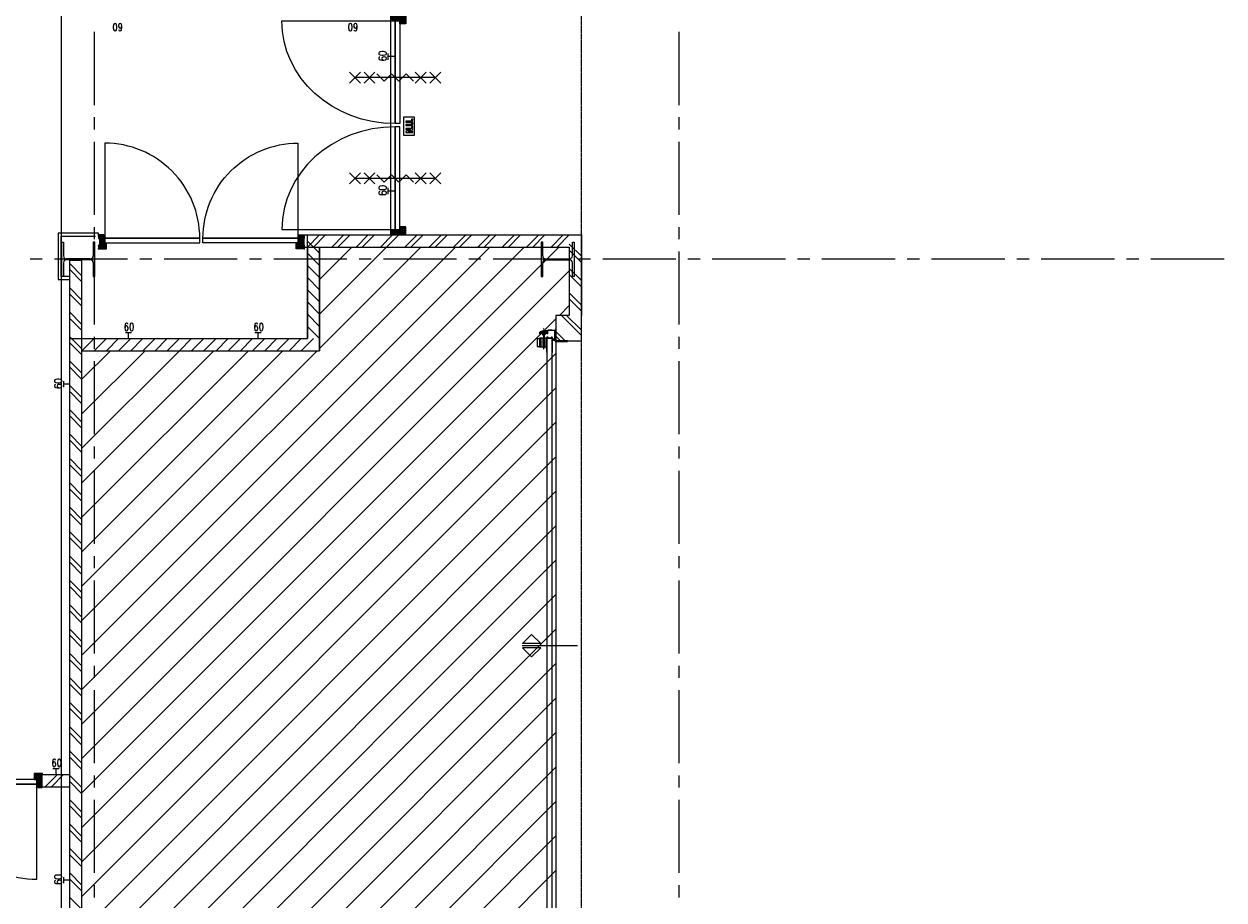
# Model space of a CAD drawing. Extents: x -66955 to 52345, y -20450 to 69550.
# Tile 26 of 94: x -53906 to -44056, y 43328 to 50515. Entities that reach past the tile are written whole.
import ezdxf
from ezdxf.enums import TextEntityAlignment as Align

# ---------------------------------------------------------------- set-up
doc = ezdxf.new("R2010")
doc.units = 0
doc.header["$MEASUREMENT"] = 0
for name, pattern in [('DASHDOT', [1, 0.5, -0.25, 0, -0.25]), ('DASHED', [0.75, 0.5, -0.25]), ('HIDDEN', [0.375, 0.25, -0.125])]:
    doc.linetypes.add(name, pattern=pattern)
for name, color, linetype in [('BEGGR$--21-', 7, 'CONTINUOUS'), ('BEGGR$--22-', 7, 'CONTINUOUS'), ('BEGGR$--28-', 7, 'CONTINUOUS'), ('BEGGR$--32-', 7, 'CONTINUOUS'), ('BEGGR$--43-', 7, 'CONTINUOUS'), ('BEGGR$--71-', 7, 'CONTINUOUS'), ('BEGGR$--E5-', 7, 'CONTINUOUS'), ('BEGGR$--E6-', 7, 'CONTINUOUS'), ('STRAMIEN--E7-', 7, 'CONTINUOUS')]:
    doc.layers.add(name, color=color, linetype=linetype)
doc.styles.add('ROMANS', font='ROMANS', dxfattribs={"height": 0.2})
doc.styles.add('txt', font='TXT', dxfattribs={"height": 0.2})

# ---------------------------------------------------------------- blocks, each defined once
blk = doc.blocks.new('*O577')
at = {"layer": 'BEGGR$--E6-', "color": 7, "linetype": 'CONTINUOUS'}
for points in [[(45, -75), (45, 75), (-45, 75), (-45, -75)], [(-26.74, 6.14), (3.59, 6.14), (11.98, 6.34), (18.02, 6.99), (21.26, 7.9), (24.32, 9.43), (27.05, 11.6), (29.21, 14.47), (30.63, 18.4), (31.08, 23.84), (30.66, 28.48), (29.37, 32.12), (27.36, 34.98), (24.74, 37.2), (21.5, 38.8), (17.6, 39.82), (11.87, 40.32), (3.14, 40.51), (-26.74, 40.51), (-26.74, 32.32), (4.72, 32.32), (14.38, 31.92), (17.07, 31.12), (19.28, 29.52), (20.78, 27.04), (21.28, 23.6), (20.74, 20.12), (19.15, 17.48), (16.7, 15.67), (13.55, 14.68), (4.05, 14.32), (-26.75, 14.32)], [(30, 48.69), (30, 56.88), (19.1, 56.88), (19.1, 48.7)], [(30, -52.78), (30, -44.6), (-7.29, -44.6), (30, -27.24), (30, -18.4), (-26.75, -18.4), (-26.74, -26.6), (11.12, -26.6), (-26.75, -44.21), (-26.75, -52.78)], [(30, -10.22), (30, -2.04), (19.1, -2.04), (19.1, -10.22)]]:
    blk.add_lwpolyline(points, close=True, dxfattribs=at)
blk = doc.blocks.new('*O601')
at = {"layer": 'BEGGR$--32-', "color": 7, "linetype": 'CONTINUOUS'}
blk.add_lwpolyline([(390, -371, 0.414214), (-390, 409), (-390, -371), (390, -371)], format="xyb", dxfattribs=at)
blk.add_lwpolyline([(-390, -409), (390, -409), (390, -371), (-390, -371)], close=True, dxfattribs=at)
blk = doc.blocks.new('*O602')
at = {"layer": 'BEGGR$--32-', "color": 7, "linetype": 'CONTINUOUS'}
blk.add_lwpolyline([(-390, -371, -0.414214), (390, 409), (390, -371), (-390, -371)], format="xyb", dxfattribs=at)
blk.add_lwpolyline([(390, -409), (-390, -409), (-390, -371), (390, -371)], close=True, dxfattribs=at)
blk = doc.blocks.new('BI$BS')
at = {"layer": 'BEGGR$--21-', "color": 7, "linetype": 'CONTINUOUS'}
blk.add_line((0.01, 114), (0.01, 0), dxfattribs=at)
at = {"layer": 'BEGGR$--32-', "color": 7, "linetype": 'CONTINUOUS'}
for p, q in [((-1674, 84.85), (-1644.85, 114)), ((-1674, 98.99), (-1658.99, 114)), ((-1674, 113.14), (-1673.14, 114)), ((-1674, 113.14), (-1632, 71.14)), ((-1674, 98.99), (-1632, 56.99)), ((-1665, 79.71), (-1638, 106.71)), ((-1660.72, 114), (-1632, 85.28)), ((-1646.58, 114), (-1638, 105.42)), ((-13.28, 114), (-42, 85.28)), ((0, 113.14), (-42, 71.14)), ((0, 98.99), (-42, 56.99)), ((-27.42, 114), (-36, 105.42)), ((-9, 79.71), (-36, 106.71)), ((0, 84.85), (-29.15, 114)), ((0, 98.99), (-15.01, 114)), ((0, 113.14), (-0.86, 114)), ((-1674, 84.85), (-1673.15, 84)), ((-1674, 14.14), (-1632, 56.14)), ((-1674, 0), (-1627, 47)), ((-1674, 28.28), (-1672.28, 30)), ((-1674, 28.28), (-1645.72, 0)), ((-1674, 14.14), (-1659.86, 0)), ((-1665, 65.57), (-1632.57, 98)), ((-1665, 51.43), (-1632, 84.43)), ((-1665, 75.85), (-1607, 17.85)), ((-1665, 37.28), (-1632, 70.28)), ((-1665, 61.71), (-1607, 3.71)), ((-1665, 47.57), (-1617.43, 0)), ((-1665, 33.43), (-1631.57, 0)), ((-1659.86, 0), (-1612.86, 47)), ((-1645.72, 0), (-1607, 38.72)), ((-1631.57, 0), (-1607, 24.57)), ((-1622.01, 47), (-1607, 31.99)), ((-1617.43, 0), (-1607, 10.43)), ((-1607.86, 47), (-1607, 46.14)), ((-9, 75.85), (-67, 17.85)), ((-9, 61.71), (-67, 3.71)), ((-51.99, 47), (-67, 31.99)), ((-66.14, 47), (-67, 46.14)), ((-28.28, 0), (-67, 38.72)), ((-42.43, 0), (-67, 24.57)), ((-56.57, 0), (-67, 10.43)), ((-14.14, 0), (-61.14, 47)), ((-9, 47.57), (-56.57, 0)), ((0, 0), (-47, 47)), ((-9, 33.43), (-42.43, 0)), ((-9, 51.43), (-42, 84.43)), ((-9, 37.28), (-42, 70.28)), ((0, 14.14), (-42, 56.14)), ((-9, 65.57), (-41.43, 98)), ((0, 28.28), (-28.28, 0)), ((0, 14.14), (-14.14, 0)), ((0, 28.28), (-1.72, 30)), ((0, 84.85), (-0.85, 84))]:
    blk.add_line(p, q, dxfattribs=at)
for points in [[(-1674, 0), (-1607, 0), (-1607, 47), (-1632, 47), (-1632, 98), (-1638, 98), (-1638, 114), (-1674, 114), (-1674, 84), (-1665, 84), (-1665, 30), (-1674, 30)], [(-1674, 0), (-1607, 0), (-1607, 47), (-1632, 47), (-1632, 98), (-1638, 98), (-1638, 114), (-1674, 114), (-1674, 84), (-1665, 84), (-1665, 30), (-1674, 30)], [(0, 0), (-67, 0), (-67, 47), (-42, 47), (-42, 98), (-36, 98), (-36, 114), (0, 114), (0, 84), (-9, 84), (-9, 30), (0, 30)], [(0, 0), (-67, 0), (-67, 47), (-42, 47), (-42, 98), (-36, 98), (-36, 114), (0, 114), (0, 84), (-9, 84), (-9, 30), (0, 30)]]:
    blk.add_lwpolyline(points, close=True, dxfattribs=at)
for p in [(-1674, 0), (0, 0)]:
    blk.add_point(p, dxfattribs=at)
for name, p in [('*O601', (-1240, 458)), ('*O602', (-434, 458))]:
    blk.add_blockref(name, p, dxfattribs=at)
at = {"layer": 'BEGGR$--32-', "color": 7, "linetype": 'CONTINUOUS', "extrusion": (0, 0, -1), "style": 'txt'}
for p in [(1641, 76), (23, 76)]:
    blk.add_text('67x114', height=10, rotation=270, dxfattribs=at).set_placement(p)
blk = doc.blocks.new('BI$CS')
at = {"layer": 'BEGGR$--21-', "color": 7, "linetype": 'CONTINUOUS'}
blk.add_blockref('BI$BS', (0, 0), dxfattribs=at)
blk = doc.blocks.new('B28HE')
at = {"layer": 'BEGGR$--28-', "color": 5, "linetype": 'CONTINUOUS'}
for p, q in [((-4, -98), (-4, 98)), ((4, -98), (4, 98))]:
    blk.add_line(p, q, dxfattribs=at)
for points in [[(-28, 122), (-140, 122), (-140, 135), (140, 135), (140, 122), (28, 122)], [(-28, -122), (-140, -122), (-140, -135), (140, -135), (140, -122), (28, -122)]]:
    blk.add_lwpolyline(points, dxfattribs=at)
for centre, start, end in [((-28, 98), 0, 90), ((28, 98), 90, 180), ((-28, -98), 270, 360), ((28, -98), 180, 270)]:
    blk.add_arc(centre, 24, start, end, dxfattribs=at)
blk = doc.blocks.new('*O608')
at = {"layer": 'BEGGR$--32-', "color": 7, "linetype": 'CONTINUOUS'}
blk.add_lwpolyline([(-409, -390), (-409, 390), (-371, 390), (-371, -390)], close=True, dxfattribs=at)
blk.add_lwpolyline([(-371, 390, -0.414214), (409, -390), (-371, -390), (-371, 390)], format="xyb", dxfattribs=at)
blk = doc.blocks.new('*O609')
at = {"layer": 'BEGGR$--32-', "color": 7, "linetype": 'CONTINUOUS'}
blk.add_lwpolyline([(-409, 390), (-409, -390), (-371, -390), (-371, 390)], close=True, dxfattribs=at)
blk.add_lwpolyline([(-371, -390, 0.414214), (409, 390), (-371, 390), (-371, -390)], format="xyb", dxfattribs=at)
blk = doc.blocks.new('*O607')
at = {"layer": 'BEGGR$--32-', "color": 7, "linetype": 'CONTINUOUS'}
for p, q in [((-419.36, 845), (-433.5, 830.86)), ((-405.22, 845), (-433.5, 816.72)), ((-433.5, 845), (-383.5, 795)), ((-400.07, 836), (-433.5, 802.57)), ((-385.93, 836), (-433.5, 788.43)), ((-433.5, 830.86), (-386.5, 783.86)), ((-433.5, 816.72), (-394.78, 778)), ((-433.5, 802.57), (-408.93, 778)), ((-433.5, 788.43), (-423.07, 778)), ((-371.79, 836), (-429.79, 778)), ((-419.36, 845), (-369.36, 795)), ((-357.65, 836), (-415.65, 778)), ((-405.22, 845), (-403.5, 843.28)), ((-386.5, 793.01), (-401.51, 778)), ((-396.22, 836), (-355.22, 795)), ((-334.51, 845), (-384.51, 795)), ((-382.07, 836), (-341.07, 795)), ((-320.36, 845), (-370.36, 795)), ((-367.93, 836), (-332.93, 801)), ((-319.5, 831.72), (-356.22, 795)), ((-353.79, 836), (-319.5, 801.71)), ((-348.65, 845), (-349.5, 844.15)), ((-348.65, 845), (-319.5, 815.85)), ((-319.5, 817.58), (-342.08, 795)), ((-334.51, 845), (-319.5, 829.99)), ((-319.5, 803.44), (-321.94, 801)), ((-320.36, 845), (-319.5, 844.14)), ((-386.5, 778.86), (-387.36, 778)), ((-433.5, -788.43), (-423.07, -778)), ((-433.5, -802.57), (-408.93, -778)), ((-433.5, -816.72), (-394.78, -778)), ((-433.5, -830.86), (-386.5, -783.86)), ((-371.79, -836), (-429.79, -778)), ((-357.65, -836), (-415.65, -778)), ((-386.5, -793.01), (-401.51, -778)), ((-386.5, -778.86), (-387.36, -778)), ((-385.93, -836), (-433.5, -788.43)), ((-433.5, -845), (-383.5, -795)), ((-400.07, -836), (-433.5, -802.57)), ((-405.22, -845), (-433.5, -816.72)), ((-419.36, -845), (-433.5, -830.86)), ((-419.36, -845), (-369.36, -795)), ((-405.22, -845), (-403.5, -843.28)), ((-396.22, -836), (-355.22, -795)), ((-334.51, -845), (-384.51, -795)), ((-382.07, -836), (-341.07, -795)), ((-320.36, -845), (-370.36, -795)), ((-367.93, -836), (-332.93, -801)), ((-319.5, -831.72), (-356.22, -795)), ((-353.79, -836), (-319.5, -801.71)), ((-348.65, -845), (-349.5, -844.15)), ((-348.65, -845), (-319.5, -815.85)), ((-319.5, -817.58), (-342.08, -795)), ((-334.51, -845), (-319.5, -829.99)), ((-319.5, -803.44), (-321.94, -801)), ((-320.36, -845), (-319.5, -844.14))]:
    blk.add_line(p, q, dxfattribs=at)
for points in [[(-433.5, 845), (-433.5, 778), (-386.5, 778), (-386.5, 795), (-335.5, 795), (-335.5, 801), (-319.5, 801), (-319.5, 845), (-349.5, 845), (-349.5, 836), (-403.5, 836), (-403.5, 845)], [(-433.5, 845), (-433.5, 778), (-386.5, 778), (-386.5, 795), (-335.5, 795), (-335.5, 801), (-319.5, 801), (-319.5, 845), (-349.5, 845), (-349.5, 836), (-403.5, 836), (-403.5, 845)], [(-433.5, -845), (-433.5, -778), (-386.5, -778), (-386.5, -795), (-335.5, -795), (-335.5, -801), (-319.5, -801), (-319.5, -845), (-349.5, -845), (-349.5, -836), (-403.5, -836), (-403.5, -845)], [(-433.5, -845), (-433.5, -778), (-386.5, -778), (-386.5, -795), (-335.5, -795), (-335.5, -801), (-319.5, -801), (-319.5, -845), (-349.5, -845), (-349.5, -836), (-403.5, -836), (-403.5, -845)]]:
    blk.add_lwpolyline(points, close=True, dxfattribs=at)
for p in [(-433.5, 845), (-433.5, -845)]:
    blk.add_point(p, dxfattribs=at)
for name, p in [('*O609', (24.5, 403)), ('*O608', (24.5, -403))]:
    blk.add_blockref(name, p, dxfattribs=at)
at = {"layer": 'BEGGR$--32-', "color": 7, "linetype": 'CONTINUOUS', "extrusion": (0, 0, -1), "style": 'txt'}
for p in [(357.5, 812), (357.5, -822)]:
    blk.add_text('67x114', height=10, dxfattribs=at).set_placement(p)
blk = doc.blocks.new('BI$DS')
at = {"layer": 'BEGGR$--32-', "color": 7, "linetype": 'CONTINUOUS'}
blk.add_blockref('*O607', (433.5, -845), dxfattribs=at)
blk = doc.blocks.new('*O656')
at = {"layer": 'BEGGR$--E6-', "color": 7, "linetype": 'CONTINUOUS'}
for p, q in [((-45, 375), (45, 285)), ((-45, 285), (45, 375)), ((0, 330), (0, -330.02)), ((-45, 255), (45, 165)), ((-45, 165), (45, 255)), ((-45, -165), (45, -255.02)), ((-45, -255), (45, -165)), ((-45, -285.02), (45, -375.02)), ((-45, -375.02), (45, -285.02))]:
    blk.add_line(p, q, dxfattribs=at)
blk.add_lwpolyline([(30, 150), (-30, 90), (30.02, 30), (-30, -30), (30, -90), (-30, -150)], dxfattribs=at)
blk = doc.blocks.new('*O657')
at = {"layer": 'BEGGR$--E6-', "color": 7, "linetype": 'CONTINUOUS'}
for p, q in [((-45, 375), (45, 285)), ((-45, 285), (45, 375)), ((0, 330), (0, -330.02)), ((-45, 255), (45, 165)), ((-45, 165), (45, 255)), ((-45, -165), (45, -255.02)), ((-45, -255), (45, -165)), ((-45, -285.02), (45, -375.02)), ((-45, -375.02), (45, -285.02))]:
    blk.add_line(p, q, dxfattribs=at)
blk.add_lwpolyline([(30, 150), (-30, 90), (30.02, 30), (-30, -30), (30, -90), (-30, -150)], dxfattribs=at)
blk = doc.blocks.new('*O655')
at = {"layer": 'BEGGR$--32-', "color": 7, "linetype": 'CONTINUOUS'}
for p, q in [((-900, 350.36), (-885.86, 364.5)), ((-900, 336.22), (-871.72, 364.5)), ((-900, 364.5), (-853, 317.5)), ((-900, 350.36), (-858, 308.36)), ((-900, 336.22), (-898.28, 334.5)), ((-900, 265.51), (-858, 307.51)), ((-891, 331.07), (-857.57, 364.5)), ((-891, 316.93), (-843.43, 364.5)), ((-891, 302.79), (-833, 360.79)), ((-891, 288.65), (-833, 346.65)), ((-891, 327.22), (-858, 294.22)), ((-891, 313.07), (-858, 280.07)), ((-891, 298.93), (-858.57, 266.5)), ((-885.86, 364.5), (-838.86, 317.5)), ((-871.72, 364.5), (-833, 325.78)), ((-857.57, 364.5), (-833, 339.93)), ((-848.01, 317.5), (-833, 332.51)), ((-843.43, 364.5), (-833, 354.07)), ((-833.86, 317.5), (-833, 318.36)), ((843.43, 364.5), (833, 354.07)), ((857.57, 364.5), (833, 339.93)), ((871.72, 364.5), (833, 325.78)), ((891, 302.79), (833, 360.79)), ((891, 288.65), (833, 346.65)), ((848.01, 317.5), (833, 332.51)), ((833.86, 317.5), (833, 318.36)), ((885.86, 364.5), (838.86, 317.5)), ((891, 316.93), (843.43, 364.5)), ((900, 364.5), (853, 317.5)), ((891, 331.07), (857.57, 364.5)), ((900, 350.36), (858, 308.36)), ((891, 327.22), (858, 294.22)), ((891, 313.07), (858, 280.07)), ((900, 265.51), (858, 307.51)), ((891, 298.93), (858.57, 266.5)), ((900, 336.22), (871.72, 364.5)), ((900, 350.36), (885.86, 364.5)), ((900, 336.22), (898.28, 334.5)), ((-900, 251.36), (-858, 293.36)), ((-900, 279.65), (-899.15, 280.5)), ((-900, 279.65), (-870.85, 250.5)), ((-900, 265.51), (-884.99, 250.5)), ((-900, 251.36), (-899.14, 250.5)), ((-891, 284.79), (-864, 257.79)), ((-886.72, 250.5), (-858, 279.22)), ((-872.58, 250.5), (-864, 259.08)), ((900, 251.36), (858, 293.36)), ((886.72, 250.5), (858, 279.22)), ((891, 284.79), (864, 257.79)), ((872.58, 250.5), (864, 259.08)), ((900, 279.65), (870.85, 250.5)), ((900, 265.51), (884.99, 250.5)), ((900, 251.36), (899.14, 250.5)), ((900, 279.65), (899.15, 280.5))]:
    blk.add_line(p, q, dxfattribs=at)
for points in [[(-900, 364.5), (-833, 364.5), (-833, 317.5), (-858, 317.5), (-858, 266.5), (-864, 266.5), (-864, 250.5), (-900, 250.5), (-900, 280.5), (-891, 280.5), (-891, 334.5), (-900, 334.5)], [(-900, 364.5), (-833, 364.5), (-833, 317.5), (-858, 317.5), (-858, 266.5), (-864, 266.5), (-864, 250.5), (-900, 250.5), (-900, 280.5), (-891, 280.5), (-891, 334.5), (-900, 334.5)], [(-856, 315.5), (-13, 315.5), (-13, 277.5), (-856, 277.5)], [(856, 315.5), (13, 315.5), (13, 277.5), (856, 277.5)], [(900, 364.5), (833, 364.5), (833, 317.5), (858, 317.5), (858, 266.5), (864, 266.5), (864, 250.5), (900, 250.5), (900, 280.5), (891, 280.5), (891, 334.5), (900, 334.5)], [(900, 364.5), (833, 364.5), (833, 317.5), (858, 317.5), (858, 266.5), (864, 266.5), (864, 250.5), (900, 250.5), (900, 280.5), (891, 280.5), (891, 334.5), (900, 334.5)]]:
    blk.add_lwpolyline(points, close=True, dxfattribs=at)
for points in [[(-856, -652.5), (-856, 277.5), (-13, 277.5)], [(856, -652.5), (856, 277.5), (13, 277.5)]]:
    blk.add_lwpolyline(points, dxfattribs=at)
at = {"layer": 'BEGGR$--32-', "color": 7, "linetype": 'CONTINUOUS', "extrusion": (0, 0, -1)}
blk.add_ellipse((-856, 277.49), major_axis=(0, -930), ratio=0.9064581, start_param=4.712389, end_param=6.2831853, dxfattribs=at)
at = {"layer": 'BEGGR$--32-', "color": 7, "linetype": 'CONTINUOUS'}
blk.add_ellipse((856, 277.49), major_axis=(0, -930), ratio=0.9064534, start_param=4.712389, end_param=6.2831853, dxfattribs=at)
for p in [(-900, 364.5), (900, 364.5)]:
    blk.add_point(p, dxfattribs=at)
at = {"layer": 'BEGGR$--E6-', "color": 7, "linetype": 'CONTINUOUS'}
for name, p in [('*O656', (-391, 277.51)), ('*O657', (436, 277.51))]:
    blk.add_blockref(name, p, dxfattribs=at)
at = {"layer": 'BEGGR$--32-', "color": 7, "linetype": 'CONTINUOUS', "style": 'txt'}
for p in [(-867, 288.5), (877, 288.5)]:
    blk.add_text('67x114', height=10, rotation=90, dxfattribs=at).set_placement(p)
blk = doc.blocks.new('BI$JJS')
at = {"layer": 'BEGGR$--32-', "color": 7, "linetype": 'CONTINUOUS'}
blk.add_blockref('*O655', (900, -364.5), dxfattribs=at)
blk = doc.blocks.new('*O668')
at = {"layer": 'BEGGR$--22-', "color": 7, "linetype": 'CONTINUOUS'}
for p, q in [((-62.64, 50.97), (103.83, -115.5)), ((-16.85, 50.69), (104.31, -70.47)), ((-104.14, -83.39), (-29.4, -158.13)), ((-104.54, -119.29), (-63.4, -160.43))]:
    blk.add_line(p, q, dxfattribs=at)
blk.add_lwpolyline([(5, 50.43), (-105, 50.43), (-105, -159.56), (105, -159.57), (105, 160.43)], dxfattribs=at)
blk = doc.blocks.new('*O669')
at = {"layer": 'BEGGR$--32-', "color": 7, "linetype": 'CONTINUOUS'}
blk.add_line((278.5, 0), (-176.5, 0), dxfattribs=at)
for points in [[(-173.5, 16.66), (-98.5, 91.66), (-23.5, 16.66)], [(-173.5, -16.66), (-98.5, -91.66), (-23.5, -16.66)]]:
    blk.add_lwpolyline(points, close=True, dxfattribs=at)
blk = doc.blocks.new('*O730')
at = {"layer": 'BEGGR$--21-', "color": 7, "linetype": 'CONTINUOUS'}
blk.add_line((27.5, -6.2), (127.5, -6.2), dxfattribs=at)
at = {"layer": 'BEGGR$--71-', "color": 7, "linetype": 'DASHDOT'}
blk.add_line((-72, -76.9), (-72, 100.7), dxfattribs=at)
at = {"layer": 'BEGGR$--71-', "color": 7, "linetype": 'CONTINUOUS'}
for p, q in [((-77.2, -52.4), (-77.2, 12.5)), ((-77.2, 11.8), (-65.9, 11.8)), ((-75.5, 45.7), (-75.5, -63.9)), ((-68.4, 45.2), (-68.4, -63.9)), ((-66.8, -52.4), (-66.8, 12.3)), ((-47.5, -98.9), (-47.5, 15.8)), ((-3.5, 0.6), (21.7, 0.6)), ((-0.5, 11.4), (19.1, 11.4)), ((-77.2, -52.4), (-65.9, -52.4)), ((-75.5, -63.9), (-68.4, -63.9))]:
    blk.add_line(p, q, dxfattribs=at)
for points in [[(-93, -51.7), (-93, 11.6), (-127.5, 11.6), (-127.5, -51.7)], [(-77.2, -55.7), (-77.2, 15.6), (-106.3, 15.6), (-106.3, -55.7)], [(-65.9, -52.4), (-65.9, 11.8), (-77.2, 11.8), (-77.2, -52.4)], [(-49.5, 18.8), (-49.5, -67.4), (-49.5, 18.8)], [(-32.4, 81.9), (-5.7, 81.9), (-32.4, 81.9)], [(22.5, -11.2), (122.5, -11.2), (122.5, -6.2), (27.5, -6.2), (27.5, 88.8), (22.5, 88.8)]]:
    blk.add_lwpolyline(points, close=True, dxfattribs=at)
for points in [[(-74.8, 73.7), (-46.5, 73.6, -0.412984), (-41.5, 68.6), (-41.5, 53.3), (-38.5, 53.3), (-38.5, 68.6, 0.414214), (-46.5, 76.6), (-75.7, 76.6), (-102.3, 68.3, 0.329693), (-105.8, 63.5), (-105.8, 56.1, 0.319555), (-102.4, 51.4), (-96.2, 49.3), (-95.2, 52.1), (-101.4, 54.2, -0.319555), (-102.8, 56.1), (-102.8, 63.5, -0.329693), (-101.4, 65.5), (-74.8, 73.7)], [(-94.5, 66.3), (-78, 66.3), (-49.5, 66.3, -0.414214), (-44.5, 61.3), (-44.5, 59.3, -0.414214), (-49.5, 54.3), (-94.4, 54.3, -0.414214), (-99.5, 59.3), (-99.4, 61.3, -0.414214), (-94.4, 66.3)], [(-94.5, 66.3), (-78, 66.3), (-49.5, 66.3, -0.414214), (-44.5, 61.3), (-44.5, 59.3, -0.414214), (-49.5, 54.3), (-94.4, 54.3, -0.414214), (-99.5, 59.3), (-99.4, 61.3, -0.414214), (-94.4, 66.3)], [(-41.7, 80), (-37.2, 83.3, -0.161134), (-32.4, 84.9), (-5.7, 84.9), (-5.7, 82.2), (-5.7, 81.9), (-32.4, 81.9, 0.161134), (-35.4, 80.9), (-39.9, 77.6, -0.161134), (-42.9, 76.6), (-75.7, 76.6), (-75.7, 76.8), (-75.7, 79.6), (-42.9, 79.6, 0.161134), (-41.7, 80), (-41.7, 80)], [(-0.5, 0.6), (-0.5, 18.8, 0.414214), (-6.5, 24.8), (-7, 24.8, 0.414214), (-13, 18.8), (-13, 17.8), (-35.4, 17.8), (-35.4, 18.8, 0.414214), (-41.4, 24.8), (-43.5, 24.8, 0.414214), (-49.5, 18.8), (-49.5, -67.4)], [(-47.5, 18.8, -0.414214), (-43.5, 22.8), (-41.4, 22.8, -0.414214), (-37.4, 18.8), (-37.4, 15.8), (-11, 15.8), (-11, 18.8, -0.414214), (-7, 22.8), (-6.5, 22.8, -0.414214), (-2.5, 18.8), (-2.5, 0.6), (-0.5, 0.6), (-0.5, 18.8, 0.414214), (-6.5, 24.8), (-7, 24.8, 0.414214), (-13, 18.8), (-13, 17.8), (-35.4, 17.8), (-35.4, 18.8, 0.414214), (-41.4, 24.8), (-43.5, 24.8, 0.414214), (-49.5, 18.8), (-49.5, -67.4), (-47.5, -67.4), (-47.5, 18.8)], [(-2.5, 0.6), (-2.5, 18.8, 0.414214), (-6.5, 22.8), (-7, 22.8, 0.414214), (-11, 18.8), (-11, 15.8), (-37.4, 15.8), (-37.4, 18.8, 0.414214), (-41.4, 22.8), (-43.5, 22.8, 0.414214), (-47.5, 18.8), (-47.5, -67.4)], [(19.5, 9.6), (19.5, 76.7, 0.414214), (17.5, 78.7), (-31, 78.7), (-31, 81.7), (17.5, 81.7, -0.414214), (22.5, 76.7), (22.5, 9.6, -0.414214), (17.5, 4.6), (7, 4.6), (7, 7.6), (17.5, 7.6, 0.414214), (19.5, 9.6)]]:
    blk.add_lwpolyline(points, format="xyb", dxfattribs=at)
for points in [[(-86, 54.2), (-86, 48.8), (-57.3, 48.8), (-57.3, 54.6)], [(-82.1, 48.8), (-82.1, 45.3), (-62, 45.3), (-62, 48.8)], [(-50, 15.6), (-65.9, 15.6), (-65.9, -55.7), (-50.3, -55.7)], [(-47.5, 15.8), (-2.5, 15.8), (-2.5, -100.6)]]:
    blk.add_lwpolyline(points, dxfattribs=at)

msp = doc.modelspace()

# ---------------------------------------------------------------- linework, layer by layer
at = {"layer": 'BEGGR$--21-', "color": 7, "linetype": 'CONTINUOUS'}
for p, q in [((-51605, 48685), (-51605, 48785)), ((-53530, 35425), (-53530, 48574.75)), ((-53430, 48574.75), (-53530, 48574.75)), ((-53430, 34625), (-53430, 48574.75)), ((-53430, 48450), (-53530, 48550)), ((-53430, 48400), (-53530, 48500)), ((-53430, 48250), (-53530, 48350)), ((-53430, 48200), (-53530, 48300)), ((-53430, 48050), (-53530, 48150)), ((-53430, 48000), (-53530, 48100)), ((-53430, 47850), (-53530, 47950)), ((-53430, 47800), (-53530, 47900)), ((-53430, 47835), (-53430, 47935)), ((-49540, 47915.01), (-49440, 47915.01)), ((-53430, 47650), (-53530, 47750)), ((-53430, 47600), (-53530, 47700)), ((-53430, 47450), (-53530, 47550)), ((-53430, 47400), (-53530, 47500)), ((-53430, 47250), (-53530, 47350)), ((-53430, 47200), (-53530, 47300)), ((-53430, 47050), (-53530, 47150)), ((-53430, 47000), (-53530, 47100)), ((-53430, 46850), (-53530, 46950)), ((-53430, 46800), (-53530, 46900)), ((-53430, 46650), (-53530, 46750)), ((-53430, 46600), (-53530, 46700)), ((-53430, 46450), (-53530, 46550)), ((-53430, 46400), (-53530, 46500)), ((-53430, 46250), (-53530, 46350)), ((-53430, 46200), (-53530, 46300)), ((-53430, 46050), (-53530, 46150)), ((-53430, 46000), (-53530, 46100)), ((-53430, 45850), (-53530, 45950)), ((-53430, 45800), (-53530, 45900)), ((-53430, 45650), (-53530, 45750)), ((-53430, 45600), (-53530, 45700)), ((-53430, 45450), (-53530, 45550)), ((-53430, 45400), (-53530, 45500)), ((-53430, 45250), (-53530, 45350)), ((-53430, 45200), (-53530, 45300)), ((-53430, 45050), (-53530, 45150)), ((-53430, 45000), (-53530, 45100)), ((-53430, 44850), (-53530, 44950)), ((-53430, 44800), (-53530, 44900)), ((-53430, 44650), (-53530, 44750)), ((-53430, 44600), (-53530, 44700)), ((-53430, 44450), (-53530, 44550)), ((-53430, 44400), (-53530, 44500)), ((-53430, 44250), (-53530, 44350)), ((-53430, 44200), (-53530, 44300)), ((-53430, 44050), (-53530, 44150)), ((-53430, 44000), (-53530, 44100)), ((-53430, 43850), (-53530, 43950)), ((-53430, 43800), (-53530, 43900)), ((-53430, 43650), (-53530, 43750)), ((-53430, 43600), (-53530, 43700)), ((-53430, 43450), (-53530, 43550)), ((-53430, 43400), (-53530, 43500)), ((-53430, 43250), (-53530, 43350))]:
    msp.add_line(p, q, dxfattribs=at)
msp.add_lwpolyline([(-49615, 47936.8), (-49615, 42893.01), (-49570, 42893.01), (-49570, 47936.8)], close=True, dxfattribs=at)
at = {"layer": 'BEGGR$--22-', "color": 7, "linetype": 'HIDDEN'}
msp.add_line((-49330, 25928.5), (-49330, 55315), dxfattribs=at)
at = {"layer": 'BEGGR$--22-', "color": 7, "linetype": 'CONTINUOUS'}
for p, q in [((-51605, 48785), (-49330, 48785)), ((-51580, 48685), (-51480, 48785)), ((-51530, 48685), (-51430, 48785)), ((-51380, 48685), (-51280, 48785)), ((-51330, 48685), (-51230, 48785)), ((-51180, 48685), (-51080, 48785)), ((-51130, 48685), (-51030, 48785)), ((-50980, 48685), (-50880, 48785)), ((-50930, 48685), (-50830, 48785)), ((-50780, 48685), (-50680, 48785)), ((-50730, 48685), (-50630, 48785)), ((-50580, 48685), (-50480, 48785)), ((-50530, 48685), (-50430, 48785)), ((-50380, 48685), (-50280, 48785)), ((-50330, 48685), (-50230, 48785)), ((-50180, 48685), (-50080, 48785)), ((-50130, 48685), (-50030, 48785)), ((-49980, 48685), (-49880, 48785)), ((-49930, 48685), (-49830, 48785)), ((-49780, 48685), (-49680, 48785)), ((-49730, 48685), (-49630, 48785)), ((-49580, 48685), (-49480, 48785)), ((-49530, 48685), (-49430, 48785)), ((-49330, 48785), (-49330, 48125)), ((-51605, 48685), (-49430, 48685)), ((-51580, 48735), (-51480, 48635)), ((-51580, 48685), (-51580, 47935)), ((-51480, 48685), (-51480, 47835)), ((-49430, 48710), (-49330, 48610)), ((-49430, 48685), (-49430, 48125)), ((-49430, 48660), (-49330, 48560)), ((-51580, 48635), (-51480, 48535)), ((-51580, 48535), (-51480, 48435)), ((-49430, 48510), (-49330, 48410)), ((-51580, 48435), (-51480, 48335)), ((-49430, 48460), (-49330, 48360)), ((-51580, 48335), (-51480, 48235)), ((-49430, 48310), (-49330, 48210)), ((-51580, 48235), (-51480, 48135)), ((-49430, 48260), (-49330, 48160)), ((-51580, 48135), (-51480, 48035)), ((-51580, 48035), (-51480, 47935)), ((-53430, 47835), (-53330, 47935)), ((-53430, 47935), (-51580, 47935)), ((-53330, 47835), (-53230, 47935)), ((-53230, 47835), (-53130, 47935)), ((-53130, 47835), (-53030, 47935)), ((-53030, 47835), (-52930, 47935)), ((-52930, 47835), (-52830, 47935)), ((-52830, 47835), (-52730, 47935)), ((-52730, 47835), (-52630, 47935)), ((-52630, 47835), (-52530, 47935)), ((-52530, 47835), (-52430, 47935)), ((-52430, 47835), (-52330, 47935)), ((-52330, 47835), (-52230, 47935)), ((-52230, 47835), (-52130, 47935)), ((-52130, 47835), (-52030, 47935)), ((-52030, 47835), (-51930, 47935)), ((-51930, 47835), (-51830, 47935)), ((-51830, 47835), (-51730, 47935)), ((-51730, 47835), (-51630, 47935)), ((-51630, 47835), (-51530, 47935)), ((-53430, 47835), (-51480, 47835)), ((-53755.99, 44358), (-53530, 44358)), ((-53755.99, 44258), (-53755.99, 44358)), ((-53730.99, 44258), (-53630.99, 44358)), ((-53680.99, 44258), (-53580.99, 44358)), ((-53530, 44258), (-53530, 44358)), ((-53755.99, 44258), (-53530, 44258))]:
    msp.add_line(p, q, dxfattribs=at)
at = {"layer": 'BEGGR$--28-', "color": 5, "linetype": 'CONTINUOUS'}
msp.add_line((-53600, 69050), (-53600, 13301.89), dxfattribs=at)
at = {"layer": 'BEGGR$--28-', "color": 7, "linetype": 'CONTINUOUS'}
msp.add_lwpolyline([(-53295, 48775), (-53295, 48800), (-53625, 48800), (-53625, 48420), (-53530, 48420), (-53530, 48445), (-53600, 48445), (-53600, 48775), (-53320, 48775)], dxfattribs=at)
at = {"layer": 'BEGGR$--32-', "color": 1, "linetype": 'CONTINUOUS'}
for p, q in [((-50917, 50222.67), (-50917, 50272.67)), ((-50867, 50247.67), (-50917, 50247.67)), ((-50917, 49120), (-50917, 49170)), ((-50867, 49145), (-50917, 49145))]:
    msp.add_line(p, q, dxfattribs=at)
at = {"layer": 'BEGGR$--43-', "color": 7, "linetype": 'CONTINUOUS'}
for p, q in [((-53430, 45620.46), (-50365.46, 48685)), ((-53430, 45337.62), (-50082.62, 48685)), ((-53430, 45054.77), (-49799.77, 48685)), ((-53430, 44771.93), (-49516.93, 48685)), ((-51480, 48418.99), (-51213.99, 48685)), ((-51480, 48136.14), (-50931.14, 48685)), ((-51480, 47853.3), (-50648.3, 48685)), ((-53430, 44489.09), (-49430, 48489.09)), ((-49511.25, 48125), (-49430, 48206.25)), ((-53430, 44206.25), (-49540, 48096.25)), ((-53430, 47600.36), (-53195.36, 47835)), ((-53430, 47317.52), (-52912.52, 47835)), ((-53430, 47034.67), (-52629.67, 47835)), ((-53430, 46751.83), (-52346.83, 47835)), ((-53430, 46468.99), (-52063.99, 47835)), ((-53430, 46186.14), (-51781.14, 47835)), ((-53430, 45903.3), (-51498.3, 47835)), ((-53430, 43923.4), (-49540, 47813.4)), ((-53430, 43640.56), (-49540, 47530.56)), ((-53430, 43357.72), (-49540, 47247.72)), ((-53430, 43074.87), (-49540, 46964.87)), ((-53430, 42792.03), (-49540, 46682.03)), ((-53430, 42509.19), (-49540, 46399.19)), ((-53430, 42226.35), (-49540, 46116.35)), ((-53430, 41943.5), (-49540, 45833.5)), ((-53430, 41660.66), (-49540, 45550.66)), ((-53430, 41377.82), (-49540, 45267.82)), ((-53430, 41094.98), (-49540, 44984.98)), ((-53430, 40812.13), (-49540, 44702.13)), ((-53430, 40529.29), (-49540, 44419.29)), ((-53430, 40246.45), (-49540, 44136.45)), ((-53430, 39963.6), (-49540, 43853.6)), ((-53430, 39680.76), (-49540, 43570.76))]:
    msp.add_line(p, q, dxfattribs=at)
msp.add_lwpolyline([(-53430, 47835), (-51480, 47835), (-51480, 48685), (-49430, 48685), (-49430, 48125), (-49540, 48125), (-49540, 42705), (-49430, 42705), (-49430, 40935), (-49540, 40935), (-49540, 40725.01), (-49540, 40725), (-49540, 35515), (-49430, 35515), (-49430, 34625), (-53430, 34625)], close=True, dxfattribs=at)
at = {"layer": 'BEGGR$--E5-', "color": 1, "linetype": 'CONTINUOUS'}
for p, q in [((-53074, 47985), (-53024, 47985)), ((-53049, 47935), (-53049, 47985)), ((-52010, 47985), (-51960, 47985)), ((-51985, 47935), (-51985, 47985)), ((-53580, 47535), (-53580, 47585)), ((-53530, 47560), (-53580, 47560)), ((-53668, 44408), (-53618, 44408)), ((-53643, 44358), (-53643, 44408)), ((-53580, 43466.69), (-53580, 43516.69)), ((-53530, 43491.69), (-53580, 43491.69))]:
    msp.add_line(p, q, dxfattribs=at)
at = {"layer": 'BEGGR$--E5-', "color": 1, "linetype": 'DASHED'}
for points in [[(-51580, 48785), (-50894, 48785), (-50894, 50585), (-53530, 50585), (-53530, 68185), (-50894, 68185), (-50894, 69050)], [(-53530, 19290), (-53530, 31534), (-50887, 31534), (-50887, 34525), (-53530, 34525), (-53530, 47935), (-51580, 47935), (-51580, 48785)]]:
    msp.add_lwpolyline(points, dxfattribs=at)
at = {"layer": 'STRAMIEN--E7-', "color": 6, "linetype": 'CONTINUOUS'}
for p, q in [((-53330, 50450), (-53330, 50150)), ((-48530, 50450), (-48530, 50150)), ((-53330, 50150), (-53330, 49850)), ((-48530, 50150), (-48530, 49850)), ((-53330, 49750), (-53330, 49650)), ((-48530, 49750), (-48530, 49650)), ((-53330, 49550), (-53330, 49250)), ((-48530, 49550), (-48530, 49250)), ((-53330, 49250), (-53330, 48950)), ((-48530, 49250), (-48530, 48950)), ((-53330, 48850), (-53330, 48750)), ((-48530, 48850), (-48530, 48750)), ((-53756, 48585), (-53856, 48585)), ((-53356, 48585), (-53656, 48585)), ((-53056, 48585), (-53356, 48585)), ((-53330, 48650), (-53330, 48350)), ((-52856, 48585), (-52956, 48585)), ((-52456, 48585), (-52756, 48585)), ((-52156, 48585), (-52456, 48585)), ((-51956, 48585), (-52056, 48585)), ((-51556, 48585), (-51856, 48585)), ((-51256, 48585), (-51556, 48585)), ((-51056, 48585), (-51156, 48585)), ((-50656, 48585), (-50956, 48585)), ((-50356, 48585), (-50656, 48585)), ((-50156, 48585), (-50256, 48585)), ((-49756, 48585), (-50056, 48585)), ((-49456, 48585), (-49756, 48585)), ((-49256, 48585), (-49356, 48585)), ((-48856, 48585), (-49156, 48585)), ((-48556, 48585), (-48856, 48585)), ((-48530, 48650), (-48530, 48350)), ((-48356, 48585), (-48456, 48585)), ((-47956, 48585), (-48256, 48585)), ((-47656, 48585), (-47956, 48585)), ((-47456, 48585), (-47556, 48585)), ((-47056, 48585), (-47356, 48585)), ((-46756, 48585), (-47056, 48585)), ((-46556, 48585), (-46656, 48585)), ((-46156, 48585), (-46456, 48585)), ((-45856, 48585), (-46156, 48585)), ((-45656, 48585), (-45756, 48585)), ((-45256, 48585), (-45556, 48585)), ((-44956, 48585), (-45256, 48585)), ((-44756, 48585), (-44856, 48585)), ((-44356, 48585), (-44656, 48585)), ((-44056, 48585), (-44356, 48585)), ((-53330, 48350), (-53330, 48050)), ((-48530, 48350), (-48530, 48050)), ((-53330, 47950), (-53330, 47850)), ((-48530, 47950), (-48530, 47850)), ((-53330, 47750), (-53330, 47450)), ((-48530, 47750), (-48530, 47450)), ((-53330, 47450), (-53330, 47150)), ((-48530, 47450), (-48530, 47150)), ((-53330, 47050), (-53330, 46950)), ((-48530, 47050), (-48530, 46950)), ((-53330, 46850), (-53330, 46550)), ((-48530, 46850), (-48530, 46550)), ((-53330, 46550), (-53330, 46250)), ((-48530, 46550), (-48530, 46250)), ((-53330, 46150), (-53330, 46050)), ((-48530, 46150), (-48530, 46050)), ((-53330, 45950), (-53330, 45650)), ((-48530, 45950), (-48530, 45650)), ((-53330, 45650), (-53330, 45350)), ((-48530, 45650), (-48530, 45350)), ((-53330, 45250), (-53330, 45150)), ((-48530, 45250), (-48530, 45150)), ((-53330, 45050), (-53330, 44750)), ((-48530, 45050), (-48530, 44750)), ((-53330, 44750), (-53330, 44450)), ((-48530, 44750), (-48530, 44450)), ((-53330, 44350), (-53330, 44250)), ((-48530, 44350), (-48530, 44250)), ((-53330, 44150), (-53330, 43850)), ((-48530, 44150), (-48530, 43850)), ((-53330, 43850), (-53330, 43550)), ((-48530, 43850), (-48530, 43550)), ((-53330, 43450), (-53330, 43350)), ((-48530, 43450), (-48530, 43350))]:
    msp.add_line(p, q, dxfattribs=at)

# ---------------------------------------------------------------- block references
at = {"layer": 'BEGGR$--21-', "color": 7, "linetype": 'CONTINUOUS'}
msp.add_blockref('*O730', (-49567.5, 47921.23), dxfattribs=at)
at = {"layer": 'BEGGR$--21-', "color": 7, "linetype": 'CONTINUOUS', "yscale": -1}
msp.add_blockref('BI$CS', (-53755.99, 44365), dxfattribs=at)
at = {"layer": 'BEGGR$--22-', "color": 7, "linetype": 'CONTINUOUS'}
msp.add_blockref('*O668', (-49435, 48074.57), dxfattribs=at)
at = {"layer": 'BEGGR$--28-', "color": 5, "linetype": 'CONTINUOUS'}
for p, rotation in [((-53460, 48585), 90), ((-49526, 48585), 270)]:
    msp.add_blockref('B28HE', p, dxfattribs=dict(at, rotation=rotation))
at = {"layer": 'BEGGR$--32-', "color": 7, "linetype": 'CONTINUOUS'}
for name, p, rotation in [('BI$JJS', (-50773, 50585), 270), ('BI$DS', (-53295, 48671), 90)]:
    msp.add_blockref(name, p, dxfattribs=dict(at, rotation=rotation))
msp.add_blockref('*O669', (-49641.5, 45415.01), dxfattribs=at)
at = {"layer": 'BEGGR$--E6-', "color": 7, "linetype": 'CONTINUOUS'}
msp.add_blockref('*O577', (-50745.2, 49677.36), dxfattribs=at)

# ---------------------------------------------------------------- texts
at = {"layer": 'BEGGR$--32-', "color": 1, "linetype": 'CONTINUOUS', "style": 'ROMANS', "width": 0.8}
for p in [(-50962.34, 50252.82), (-50962.34, 49150.16)]:
    msp.add_text('60', height=62.5, rotation=90, dxfattribs=at).set_placement(p, align=Align.MIDDLE)
at = {"layer": 'BEGGR$--E5-', "color": 1, "linetype": 'CONTINUOUS', "style": 'ROMANS', "width": 0.8}
for rotation, p in [(180, (-53137.16, 50489.66)), (180, (-51205.92, 50489.66)), (90, (-53625.34, 47565.16)), (90, (-53625.34, 43496.84))]:
    msp.add_text('60', height=62.5, rotation=rotation, dxfattribs=at).set_placement(p, align=Align.MIDDLE)
for p in [(-53043.84, 48030.34), (-51979.84, 48030.34), (-53637.84, 44453.34)]:
    msp.add_text('60', height=62.5, dxfattribs=at).set_placement(p, align=Align.MIDDLE)

doc.saveas('drawing.dxf')
